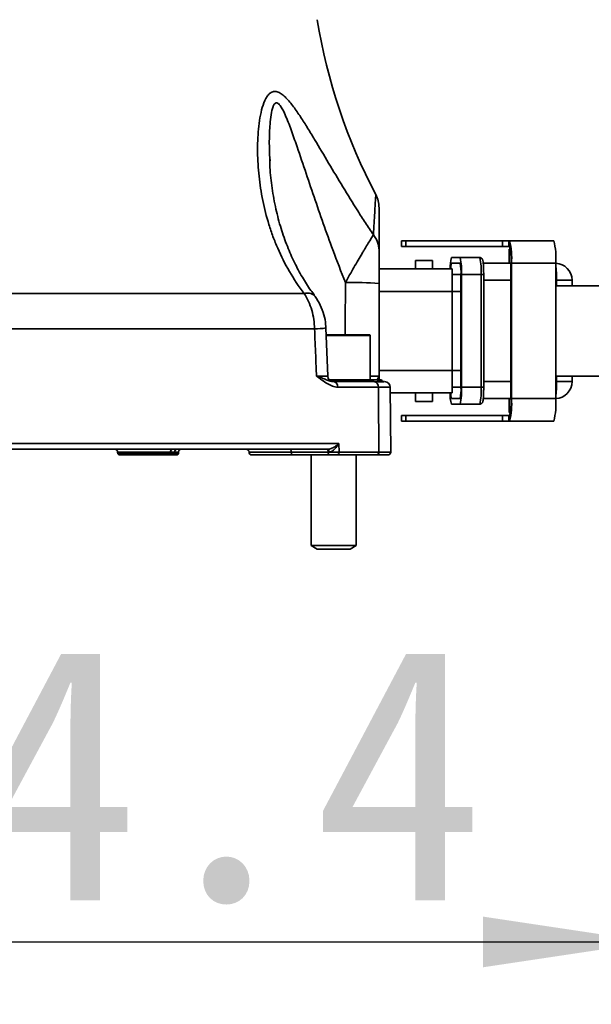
# Model space of a CAD drawing. Header units: millimetres. Extents: x 0 to 298, y 0 to 209.
# Tile 21 of 41: x 136 to 146, y 9 to 26. Entities that reach past the tile are written whole.
import ezdxf

# ---------------------------------------------------------------- set-up
doc = ezdxf.new("R2010")
doc.units = ezdxf.units.MM
doc.layers.add('图层0', color=7, linetype='Continuous')
doc.styles.add('SLDTEXTSTYLE0', font='SIMSUN.TTC')
doc.styles.add('SLDTEXTSTYLE5', font='SIMSUN.TTC', dxfattribs={"bigfont": 'bigfont'})
doc.dimstyles.new('SLDDIMSTYLE0', dxfattribs={"dimtxt": 4.5, "dimasz": 3, "dimexe": 0, "dimexo": 0.0625, "dimgap": 1.125, "dimtad": 2, "dimlfac": 10, "dimrnd": 1e-09, "dimzin": 12, "dimdsep": 46, "dimtxsty": 'SLDTEXTSTYLE0', "dimsah": 1, "dimcen": 0.09, "dimadec": 0, "dimazin": 3, "dimtfac": 1, "dimtofl": 0, "dimtmove": 0, "dimatfit": 3, "dimfxl": 0, "dimfrac": 2, "dimtolj": 1, "dimtzin": 12, "dimarcsym": 0})
doc.dimstyles.new('SLDDIMSTYLE10', dxfattribs={"dimtxt": 3.5, "dimasz": 3, "dimexe": 0, "dimexo": 0.0625, "dimgap": 0.875, "dimtad": 0, "dimtih": 1, "dimtoh": 1, "dimlfac": 2, "dimrnd": 1e-09, "dimzin": 12, "dimdsep": 46, "dimtxsty": 'SLDTEXTSTYLE0', "dimblk1": 'NONE', "dimblk2": 'NONE', "dimsah": 1, "dimcen": 0, "dimadec": 0, "dimazin": 3, "dimtol": 1, "dimtp": 0.012, "dimtfac": 1, "dimtmove": 0, "dimatfit": 3, "dimldrblk": 'NONE', "dimfxl": 0, "dimfrac": 2, "dimtolj": 1, "dimarcsym": 0})
doc.dimstyles.new('SLDDIMSTYLE12', dxfattribs={"dimtxt": 3.5, "dimasz": 3, "dimexe": 0, "dimexo": 0.0625, "dimgap": 0.875, "dimtad": 0, "dimtih": 1, "dimtoh": 1, "dimlfac": 2, "dimrnd": 1e-09, "dimzin": 12, "dimdsep": 46, "dimtxsty": 'SLDTEXTSTYLE0', "dimblk1": 'NONE', "dimblk2": 'NONE', "dimsah": 1, "dimcen": 0, "dimadec": 0, "dimazin": 3, "dimtfac": 1, "dimtmove": 0, "dimatfit": 3, "dimldrblk": 'NONE', "dimfxl": 0, "dimfrac": 2, "dimtolj": 1, "dimtzin": 12, "dimarcsym": 0})
doc.dimstyles.new('SLDDIMSTYLE6', dxfattribs={"dimtxt": 3.5, "dimasz": 3, "dimexe": 0, "dimexo": 0.0625, "dimgap": 0.875, "dimtad": 0, "dimtih": 1, "dimtoh": 1, "dimlfac": 3, "dimrnd": 1e-09, "dimzin": 12, "dimdsep": 46, "dimtxsty": 'SLDTEXTSTYLE0', "dimblk1": 'NONE', "dimblk2": 'NONE', "dimsah": 1, "dimcen": 0, "dimadec": 0, "dimazin": 3, "dimtol": 1, "dimtp": 0.03, "dimtfac": 1, "dimtmove": 0, "dimatfit": 3, "dimldrblk": 'NONE', "dimfxl": 0, "dimfrac": 2, "dimtolj": 1, "dimarcsym": 0})
doc.dimstyles.new('SLDDIMSTYLE9', dxfattribs={"dimtxt": 3.5, "dimasz": 3, "dimexe": 0, "dimexo": 0.0625, "dimgap": 0.875, "dimtad": 0, "dimtih": 1, "dimtoh": 1, "dimdec": 6, "dimlfac": 2, "dimrnd": 1e-09, "dimzin": 12, "dimdsep": 46, "dimtxsty": 'SLDTEXTSTYLE0', "dimblk1": 'NONE', "dimblk2": 'NONE', "dimsah": 1, "dimcen": 0, "dimadec": 0, "dimazin": 3, "dimtfac": 1, "dimtmove": 0, "dimatfit": 3, "dimldrblk": 'NONE', "dimfxl": 0, "dimfrac": 2, "dimtolj": 1, "dimtzin": 12, "dimarcsym": 0})

# ---------------------------------------------------------------- blocks, each defined once
blk = doc.blocks.new('_D_15')
at = {"layer": '图层0'}
for p, q in [((147.424, 19.236), (147.424, 8.998)), ((123.982, 17.736), (123.982, 8.998)), ((123.982, 9.998), (147.424, 9.998))]:
    blk.add_line(p, q, dxfattribs=at)
for points in [[(123.982, 9.998), (126.982, 9.548), (126.982, 10.448)], [(147.424, 9.998), (144.424, 10.448), (144.424, 9.548)]]:
    blk.add_solid(points, dxfattribs=at)
at = {"layer": '图层0', "insert": (129.156, 15.235), "char_height": 4.5, "attachment_point": 1, "style": 'SLDTEXTSTYLE0'}
blk.add_mtext('234.4', dxfattribs=at)
blk = doc.blocks.new('SW_SYMBOL_HOLE_DEPTH')
at = {"layer": '图层0', "color": 0}
for p, q in [((0, 875), (800, 875)), ((400, 875), (400, 75)), ((100, 555), (400, 75)), ((700, 555), (400, 75))]:
    blk.add_line(p, q, dxfattribs=at)
blk = doc.blocks.new('_D_21')
at = {"layer": '图层0'}
blk.add_line((195.097, 122.14), (174.044, 122.14), dxfattribs=at)
at = {"layer": '图层0', "xscale": 0.004072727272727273, "yscale": 0.004072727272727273, "zscale": 0.004072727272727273}
blk.add_blockref('SW_SYMBOL_HOLE_DEPTH', (187.807, 122.426), dxfattribs=at)
at = {"layer": '图层0', "attachment_point": 1, "style": 'SLDTEXTSTYLE0'}
for s, insert, char_height in [('0.03', (183.151, 127.041), 2), ('+', (181.987, 127.041), 2), ('%%c', (174.044, 126.212), 3.5), ('6', (191.473, 126.212), 3.5), ('4', (177.914, 126.212), 3.5), ('0', (183.151, 124.713), 2)]:
    blk.add_mtext(s, dxfattribs=dict(at, insert=insert, char_height=char_height))
blk = doc.blocks.new('_None')
blk = doc.blocks.new('_D_24')
at = {"layer": '图层0'}
blk.add_line((202.964, 93.308), (228.586, 93.308), dxfattribs=at)
at = {"layer": '图层0', "xscale": 0.004072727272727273, "yscale": 0.004072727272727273, "zscale": 0.004072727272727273}
blk.add_blockref('SW_SYMBOL_HOLE_DEPTH', (220.846, 93.165), dxfattribs=at)
at = {"layer": '图层0', "char_height": 3.5, "attachment_point": 1}
for s, insert, style in [('4 x  M6 ', (204.551, 96.951), 'SLDTEXTSTYLE0'), (' 7', (224.512, 96.951), 'SLDTEXTSTYLE0'), ('圆周均布', (208.421, 92.878), 'SLDTEXTSTYLE5')]:
    blk.add_mtext(s, dxfattribs=dict(at, insert=insert, style=style))
blk = doc.blocks.new('_D_25')
at = {"layer": '图层0'}
blk.add_line((205.248, 46.045), (226.302, 46.045), dxfattribs=at)
at = {"layer": '图层0', "xscale": 0.004072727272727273, "yscale": 0.004072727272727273, "zscale": 0.004072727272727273}
blk.add_blockref('SW_SYMBOL_HOLE_DEPTH', (220.599, 46.332), dxfattribs=at)
at = {"layer": '图层0', "attachment_point": 1, "style": 'SLDTEXTSTYLE0'}
for s, insert, char_height in [('0.01', (215.943, 50.946), 2), ('+', (214.779, 50.946), 2), ('%%c', (206.836, 50.118), 3.5), ('6', (210.705, 50.118), 3.5), ('6', (224.265, 50.118), 3.5), ('0', (215.943, 48.618), 2)]:
    blk.add_mtext(s, dxfattribs=dict(at, insert=insert, char_height=char_height))
blk = doc.blocks.new('_D_27')
at = {"layer": '图层0'}
blk.add_line((182.075, 91.321), (166.433, 91.321), dxfattribs=at)
at = {"layer": '图层0', "char_height": 3.5, "attachment_point": 1, "style": 'SLDTEXTSTYLE0'}
for s, insert in [('%%c', (172.544, 95.394)), ('PCD', (166.433, 95.394)), ('50', (176.414, 95.394))]:
    blk.add_mtext(s, dxfattribs=dict(at, insert=insert))

msp = doc.modelspace()

# ---------------------------------------------------------------- linework, layer by layer
at = {"color": 7, "linetype": 'Continuous', "lineweight": 35}
for p, q in [((140.6485474, 23.85147606), (140.64718043, 23.8778655)), ((142.98019394, 22.43646812), (142.98019394, 22.33646812)), ((143.05891946, 22.43646812), (142.98019394, 22.43646812)), ((143.05891946, 22.33646812), (143.05891946, 22.43646812)), ((144.77090693, 22.43646812), (143.05891946, 22.43646812)), ((144.77090693, 22.33646812), (144.77090693, 22.43646812)), ((144.77090693, 22.43646812), (144.88545453, 22.43646812)), ((144.88545453, 22.43646812), (144.88545453, 22.33646812)), ((144.89737326, 22.43646812), (144.88545453, 22.43646812)), ((145.68218703, 22.43646812), (144.89737326, 22.43646812)), ((144.89737326, 22.33646812), (144.89737326, 22.43646812)), ((143.05891946, 22.33646812), (142.98019394, 22.33646812)), ((144.77090693, 22.33646812), (143.05891946, 22.33646812)), ((144.88545453, 22.33646812), (144.77090693, 22.33646812)), ((144.89737326, 22.33646812), (144.88545453, 22.33646812)), ((144.8897454, 22.28646812), (144.8897454, 22.03646812)), ((144.9113877, 22.28646812), (144.8897454, 22.28646812)), ((143.23019394, 22.08646812), (143.23019394, 21.93646812)), ((143.53019394, 22.08646812), (143.23019394, 22.08646812)), ((143.53019394, 21.93646812), (143.53019394, 22.08646812)), ((144.01974738, 22.13646812), (143.86596082, 22.13646812)), ((144.01974738, 22.03646812), (143.86596082, 22.03646812)), ((144.01974738, 22.13646812), (144.36871115, 22.13646812)), ((144.43048388, 22.03646812), (144.92272634, 22.03646812)), ((144.93117737, 22.03646812), (144.92272634, 22.03646812)), ((144.92272634, 19.63646812), (144.92272634, 22.03646812)), ((145.71599113, 22.03646812), (144.93117737, 22.03646812)), ((144.93117737, 19.63646812), (144.93117737, 22.03646812)), ((145.71599113, 22.03646812), (145.71599113, 21.63646812)), ((142.58019394, 21.93646812), (143.88019394, 21.93646812)), ((143.88019394, 21.93646812), (143.88019394, 21.53646812)), ((144.03512604, 21.83646812), (143.88019394, 21.83646812)), ((144.03512604, 19.83646812), (144.03512604, 21.83646812)), ((144.04281537, 19.83646812), (144.04281537, 21.83646812)), ((144.39177913, 21.83646812), (144.04281537, 21.83646812)), ((144.39177913, 19.83646812), (144.39177913, 21.83646812)), ((144.43793447, 19.83646812), (144.43793447, 21.83646812)), ((142.58019394, 21.67506424), (142.58019394, 20.03646812)), ((146.00702491, 21.63646812), (146.00702491, 21.73646812)), ((135.93886091, 21.49840301), (141.25162699, 21.49840301)), ((143.88019394, 21.53646812), (143.88019394, 20.13646812)), ((145.71599113, 21.63646812), (145.71599113, 20.03646812)), ((145.71599113, 21.63646812), (147.1985019, 21.63646812)), ((141.43622045, 20.87217188), (135.97245414, 20.87217188)), ((141.67039092, 20.03274472), (141.63713806, 20.88929016)), ((141.63907645, 20.76646812), (142.41442257, 20.76646812)), ((142.42442257, 19.96646812), (142.42442257, 20.75646812)), ((143.88019394, 20.13646812), (143.88019394, 19.73646812)), ((141.69870466, 19.96646812), (142.40959637, 19.96646812)), ((141.76997527, 19.93646812), (142.44384028, 19.93646812)), ((142.40959637, 19.96646812), (142.45531456, 19.96646812)), ((142.45531456, 19.96646812), (142.62383356, 19.96646812)), ((142.63210521, 19.93646812), (142.54597239, 19.93646812)), ((142.66962756, 19.93646812), (142.66710521, 19.93646812)), ((147.1985019, 20.03646812), (145.71599113, 20.03646812)), ((145.71599113, 20.03646812), (145.71599113, 19.63646812)), ((146.00702491, 19.93646812), (146.00702491, 20.03646812)), ((142.56850612, 19.83821336), (141.84881487, 19.83821336)), ((142.78839735, 18.68695021), (142.77817816, 19.83738635)), ((143.88019394, 19.73646812), (142.7790746, 19.73646812)), ((143.23019394, 19.73646812), (143.23019394, 19.58646812)), ((143.53019394, 19.58646812), (143.53019394, 19.73646812)), ((144.03512604, 19.83646812), (143.88019394, 19.83646812)), ((144.04281537, 19.83646812), (144.39177913, 19.83646812)), ((143.53019394, 19.58646812), (143.23019394, 19.58646812)), ((143.86596082, 19.63646812), (144.01974738, 19.63646812)), ((144.92272634, 19.63646812), (144.43000191, 19.63646812)), ((144.8897454, 19.63646812), (144.8897454, 19.38646812)), ((144.93117737, 19.63646812), (144.92272634, 19.63646812)), ((144.93117737, 19.63646812), (145.71599113, 19.63646812)), ((143.86596082, 19.53646812), (144.01974738, 19.53646812)), ((144.36871115, 19.53646812), (144.01974738, 19.53646812)), ((144.9113877, 19.38646812), (144.8897454, 19.38646812)), ((142.98019394, 19.33646812), (142.98019394, 19.23646812)), ((142.98019394, 19.33646812), (143.05891946, 19.33646812)), ((142.98019394, 19.23646812), (143.05891946, 19.23646812)), ((143.05891946, 19.23646812), (143.05891946, 19.33646812)), ((143.05891946, 19.33646812), (144.77090693, 19.33646812)), ((143.05891946, 19.23646812), (144.77090693, 19.23646812)), ((144.77090693, 19.23646812), (144.77090693, 19.33646812)), ((144.77090693, 19.33646812), (144.88545453, 19.33646812)), ((144.88545453, 19.23646812), (144.77090693, 19.23646812)), ((144.88545453, 19.33646812), (144.88545453, 19.23646812)), ((144.88545453, 19.33646812), (144.89737326, 19.33646812)), ((144.88545453, 19.23646812), (144.89737326, 19.23646812)), ((144.89737326, 19.23646812), (144.89737326, 19.33646812)), ((145.68218703, 19.23646812), (144.89737326, 19.23646812)), ((135.35772326, 18.83821336), (141.86604279, 18.83821336)), ((141.6694484, 18.73646812), (135.53111728, 18.73646812)), ((137.94088697, 18.68821309), (137.94199595, 18.65645593)), ((138.87727153, 18.68821309), (138.87631112, 18.65645593)), ((138.95227153, 18.68821309), (138.87727153, 18.68821309)), ((138.95227153, 18.68821309), (138.95131112, 18.65645593)), ((139.01839193, 18.65645593), (139.01950092, 18.68821309)), ((140.2726156, 18.68821309), (140.27273747, 18.68472314)), ((141.67802535, 18.68821309), (141.02351909, 18.68821309)), ((141.02351909, 18.68821309), (141.02358002, 18.68472314)), ((141.67815417, 18.68472314), (141.67802535, 18.68821309)), ((141.86604279, 18.83821336), (141.87166628, 18.68734074)), ((137.94199595, 18.65645593), (137.96343026, 18.63646812)), ((137.94199595, 18.65645593), (138.87631112, 18.65645593)), ((138.85774846, 18.63646812), (137.96343026, 18.63646812)), ((138.87631112, 18.65645593), (138.85774846, 18.63646812)), ((138.93274846, 18.63646812), (138.85774846, 18.63646812)), ((138.87631112, 18.65645593), (138.95131112, 18.65645593)), ((138.95131112, 18.65645593), (138.93274846, 18.63646812)), ((138.99695762, 18.63646812), (138.93274846, 18.63646812)), ((138.95131112, 18.65645593), (139.01839193, 18.65645593)), ((138.99695762, 18.63646812), (139.01839193, 18.65645593)), ((141.04856479, 18.63646812), (140.32270701, 18.63646812)), ((141.02358002, 18.68472314), (141.67815417, 18.68472314)), ((141.70313894, 18.63646812), (141.04856479, 18.63646812)), ((141.37442257, 18.63646812), (141.37442257, 17.02896628)), ((142.53468458, 18.63646812), (141.83221143, 18.63646812)), ((141.87166628, 18.68734074), (142.57766923, 18.68734074)), ((142.17442257, 17.02896628), (142.17442257, 18.63646812)), ((141.37442257, 17.02896628), (141.48267257, 16.96646812)), ((141.37442257, 17.02896628), (142.12043292, 17.02896628)), ((141.48267257, 16.96646812), (142.02679387, 16.96646812)), ((142.02679387, 16.96646812), (142.06617257, 16.96646812)), ((142.06617257, 16.96646812), (142.17442257, 17.02896628)), ((142.12043292, 17.02896628), (142.17442257, 17.02896628))]:
    msp.add_line(p, q, dxfattribs=at)
at = {"color": 8, "linetype": 'Continuous', "lineweight": 35}
for p, q in [((144.39177913, 21.83646812), (144.43793447, 21.83646812)), ((144.92272634, 21.73646812), (144.43793447, 21.73646812)), ((145.7300929, 21.73646812), (145.71599113, 21.73646812)), ((145.7300929, 21.63646812), (145.7300929, 21.73646812)), ((146.00702491, 21.73646812), (145.7300929, 21.73646812)), ((143.88019394, 21.53646812), (142.58019394, 21.53646812)), ((144.03512604, 21.53646812), (143.88019394, 21.53646812)), ((142.42442257, 20.75646812), (141.64213528, 20.75646812)), ((142.58019394, 20.13646812), (143.88019394, 20.13646812)), ((144.03512604, 20.13646812), (143.88019394, 20.13646812)), ((144.43793447, 19.93646812), (144.92272634, 19.93646812)), ((145.71599113, 19.93646812), (145.7300929, 19.93646812)), ((145.7300929, 19.93646812), (145.7300929, 20.03646812)), ((146.00702491, 19.93646812), (145.7300929, 19.93646812)), ((144.39177913, 19.83646812), (144.43793447, 19.83646812)), ((138.87727153, 18.68821309), (137.94088697, 18.68821309)), ((139.01950092, 18.68821309), (138.95227153, 18.68821309)), ((141.02351909, 18.68821309), (140.2726156, 18.68821309)), ((140.27273747, 18.68472314), (141.02358002, 18.68472314))]:
    msp.add_line(p, q, dxfattribs=at)
at = {"color": 8, "linetype": 'Continuous', "lineweight": 35, "flags": 128}
msp.add_lwpolyline([(141.98022108, 20.76646812), (141.98061301, 20.93584736), (141.98229888, 21.69251398)], dxfattribs=at)
at = {"color": 7, "linetype": 'Continuous', "lineweight": 35, "flags": 128}
for points in [[(140.99853432, 18.73646812), (141.00330454, 18.73554948), (141.00789948, 18.73282731), (141.01215029, 18.72840165), (141.01590078, 18.72243511), (141.01901312, 18.71514694), (141.02137295, 18.70680495), (141.02289357, 18.69771567), (141.02351909, 18.68821309)], [(141.65304058, 18.73646812), (141.6578108, 18.73554948), (141.66240574, 18.73282731), (141.66665655, 18.72840165), (141.67040703, 18.72243511), (141.67351938, 18.71514694), (141.67587921, 18.70680495), (141.67739983, 18.69771567), (141.67802535, 18.68821309)], [(141.6694484, 18.73646812), (141.67344163, 18.73554683), (141.6772877, 18.73281691), (141.68084488, 18.72837897), (141.68398209, 18.72239655), (141.6865837, 18.71509011), (141.68855385, 18.70672891), (141.68981994, 18.69762106), (141.69033531, 18.68810221)], [(141.02358002, 18.68472314), (141.02420554, 18.67522057), (141.02572616, 18.66613129), (141.02808599, 18.6577893), (141.03119833, 18.65050113), (141.03494882, 18.64453459), (141.03919963, 18.64010893), (141.04379457, 18.63738676), (141.04856479, 18.63646812)], [(141.67815417, 18.68472314), (141.67877969, 18.67522057), (141.6803003, 18.66613129), (141.68266014, 18.6577893), (141.68577248, 18.65050113), (141.68952296, 18.64453459), (141.69377377, 18.64010893), (141.69836871, 18.63738676), (141.70313894, 18.63646812)]]:
    msp.add_lwpolyline(points, dxfattribs=at)
at = {"color": 7, "linetype": 'Continuous', "lineweight": 35}
for centre, radius, start, end in [((151.35953152, 27.93523829), 10, 189.081809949, 207.911673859), ((142.0801983, 23.02157376), 0.49999564, 359.995236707, 27.819495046), ((142.16114087, 22.2657563), 0.41906191, 0.372161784, 40.57353571), ((143.72253611, 22.13575392), 1.2127124, 355.303889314, 14.357317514), ((144.50734987, 22.13575392), 1.2127124, 355.303889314, 14.357317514), ((144.0162454, 22.11093247), 0.9095343, 355.303889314, 14.357317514), ((144.6003982, 21.95542029), 0.75642355, 166.151987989, 181.435694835), ((144.15437577, 21.94716924), 0.30192296, 162.796458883, 182.031172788), ((143.05013658, 21.91102467), 0.99547469, 355.704783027, 13.089233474), ((143.37334018, 21.88617249), 0.66364979, 355.704783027, 13.089233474), ((143.39910034, 21.91102467), 0.99547469, 355.704783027, 13.089233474), ((145.70702491, 21.73646812), 0.3, 0, 88.287323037), ((142.15157943, 17.24090282), 4.4548286, 84.478833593, 92.17772615), ((142.41442257, 20.75646812), 0.01, 0, 90), ((141.77011894, 20.03646811), 0.09999999, 182.131693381, 269.993582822), ((141.75826371, 19.84631294), 0.09091269, 354.888636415, 82.598467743), ((142.44746371, 19.97514821), 0.03884944, 192.910520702, 264.648332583), ((142.49542342, 19.97719159), 0.04151764, 194.968449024, 261.004564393), ((142.47375242, 19.84255398), 0.09485308, 357.377139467, 80.791272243), ((142.67758522, 19.83646812), 0.1, 0.757391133, 90.076166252), ((145.70702491, 19.93646812), 0.3, 271.712676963, 0), ((144.3994968, 19.69566922), 0.5567815, 175.797809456, 196.61450772), ((144.15437577, 19.72576699), 0.30192296, 177.968827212, 197.203541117), ((143.05013658, 19.76191156), 0.99547469, 346.910766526, 4.295216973), ((143.37334018, 19.78676375), 0.66364979, 346.910766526, 4.295216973), ((143.39910034, 19.76191156), 0.99547469, 346.910766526, 4.295216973), ((143.72253611, 19.53718232), 1.2127124, 345.642682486, 4.696110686), ((144.0162454, 19.56200377), 0.9095343, 345.642682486, 4.696110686), ((144.50734987, 19.53718232), 1.2127124, 345.642682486, 4.696110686), ((137.89091742, 18.68646812), 0.05, 2, 90), ((138.92398619, 18.68985147), 0.04674339, 94.22012285, 182.008649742), ((138.99898619, 18.68985147), 0.04674339, 94.22012285, 182.008649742), ((139.06947046, 18.68646812), 0.05, 90, 178), ((140.22264606, 18.68646812), 0.05, 2, 90), ((142.73795959, 18.68646812), 0.05, 269.843304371, 1.137883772), ((140.32270701, 18.68646812), 0.05, 182, 270), ((141.82609808, 18.68194554), 0.04588648, 277.656144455, 6.752285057), ((142.53080563, 18.6833418), 0.0470339, 274.730631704, 4.877320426)]:
    msp.add_arc(centre, radius, start, end, dxfattribs=at)
at = {"color": 8, "linetype": 'Continuous', "lineweight": 35}
for centre, radius, start, end in [((143.76893436, 21.77498016), 1.96153664, 358.875004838, 6.966092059), ((141.31319346, 21.32750237), 0.18165202, 48.169263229, 109.811411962), ((141.43285555, 22.09788516), 1.22571789, 270.157291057, 279.582102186), ((143.76893436, 19.89795608), 1.96153664, 353.033907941, 1.124995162)]:
    msp.add_arc(centre, radius, start, end, dxfattribs=at)
at = {"color": 7, "linetype": 'Continuous', "lineweight": 35}
for points, knots in [([(141.25162699, 21.49840301), (141.1531897, 21.62759404), (141.06605502, 21.75905599), (140.91056212, 22.02667195), (140.8422337, 22.16282301), (140.7520928, 22.37054077), (140.72411305, 22.44036075), (140.67207934, 22.58114569), (140.64799222, 22.65223467), (140.581828, 22.86563236), (140.5456532, 23.00843675), (140.48741715, 23.29491526), (140.46536915, 23.43877484), (140.43486713, 23.72377271), (140.42629908, 23.86530058), (140.42266262, 24.14494206), (140.42749515, 24.28314938), (140.44710438, 24.48503522), (140.45572593, 24.55126108), (140.47801403, 24.6794009), (140.49175304, 24.74175679), (140.52576693, 24.8577919), (140.54594629, 24.91164046), (140.58374701, 24.98105469), (140.59762089, 25.00226776), (140.6289215, 25.03907476), (140.64594706, 25.05413557), (140.67387756, 25.07019604), (140.68365658, 25.0744774), (140.70375021, 25.0804927), (140.72437316, 25.08399738), (140.74606178, 25.082415), (140.76828806, 25.07827342), (140.77967633, 25.07490356), (140.8138505, 25.06137955), (140.83706227, 25.04767356), (140.88326459, 25.01342104), (140.90606269, 24.99309617), (140.95131683, 24.94783301), (140.97387814, 24.92275176), (141.01830135, 24.86975035), (141.04009798, 24.84193145), (141.10472079, 24.75562703), (141.14680325, 24.69435033), (141.23036462, 24.5673886), (141.27182355, 24.50165489), (141.35484822, 24.36718224), (141.39615867, 24.29883176), (141.51966852, 24.09265281), (141.6018126, 23.95322166), (141.76832719, 23.67275406), (141.85265412, 23.53167226), (142.02483642, 23.24874722), (142.11267864, 23.10689228), (142.24776612, 22.89373675), (142.29334695, 22.82261881), (142.38570695, 22.68024189), (142.43254329, 22.60890248), (142.47944849, 22.53832399)], [0, 0, 0, 0, 0.0625, 0.0625, 0.125, 0.125, 0.15625, 0.15625, 0.1875, 0.1875, 0.25, 0.25, 0.3125, 0.3125, 0.375, 0.375, 0.4375, 0.4375, 0.46875, 0.46875, 0.5, 0.5, 0.53125, 0.53125, 0.546875, 0.546875, 0.5625, 0.5625, 0.5703125, 0.5703125, 0.578125, 0.5859375, 0.5859375, 0.59375, 0.59375, 0.609375, 0.609375, 0.625, 0.625, 0.640625, 0.640625, 0.65625, 0.65625, 0.6875, 0.6875, 0.71875, 0.71875, 0.75, 0.75, 0.8125, 0.8125, 0.875, 0.875, 0.9375, 0.9375, 0.96875, 0.96875, 1, 1, 1, 1]), ([(141.43758532, 21.46489074), (141.41455152, 21.49505483), (141.33348755, 21.6012127), (141.21282533, 21.79632167), (141.07211027, 22.05643465), (140.94582536, 22.34393159), (140.83544321, 22.65915124), (140.74373979, 23.00558256), (140.67775301, 23.36817212), (140.6450388, 23.6602902), (140.64040861, 23.82425954), (140.63917574, 23.8679193)], [0, 0, 0, 0, 0.0406562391, 0.1430834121, 0.2544166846, 0.375499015, 0.5062474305, 0.6464332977, 0.7958757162, 0.9456482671, 1, 1, 1, 1]), ([(142.58019394, 23.02027053), (142.58019394, 23.01805454), (142.58019394, 23.01344133), (142.58019394, 22.95656355), (142.58019394, 22.8516185), (142.58019394, 22.69129954), (142.58019394, 22.49621896), (142.58019394, 22.34439954), (142.58019394, 22.26847828)], [0, 0, 0, 0, 0.1296697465, 0.2699447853, 0.4502362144, 0.6306279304, 0.8152858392, 1, 1, 1, 1]), ([(141.98229888, 21.69251398), (142.00734943, 21.73847659), (142.03285508, 21.78434299), (142.0841027, 21.87514745), (142.10956029, 21.9195877), (142.15997309, 22.00670286), (142.18492917, 22.04937775), (142.2341436, 22.13295159), (142.2580404, 22.17323692), (142.29237824, 22.23086664), (142.30362853, 22.24970218), (142.32535117, 22.28599917), (142.33583852, 22.30348617), (142.36616278, 22.35395789), (142.38487059, 22.38497347), (142.41900071, 22.44127726), (142.43444409, 22.46659552), (142.4604164, 22.50863842), (142.4711481, 22.52570175), (142.47944849, 22.53832399)], [0, 0, 0, 0, 0.125, 0.125, 0.25, 0.25, 0.375, 0.375, 0.5, 0.5, 0.5625, 0.5625, 0.625, 0.625, 0.75, 0.75, 0.875, 0.875, 1, 1, 1, 1]), ([(142.58019394, 22.26847828), (142.58019394, 22.25577225), (142.58019394, 22.23873502), (142.58019394, 22.20933628), (142.58019394, 22.1988021), (142.58019394, 22.1770379), (142.58019394, 22.16578318), (142.58019394, 22.13111585), (142.58019394, 22.10681181), (142.58019394, 22.05642935), (142.58019394, 22.03037584), (142.58019394, 21.95161906), (142.58019394, 21.89775685), (142.58019394, 21.7878331), (142.58019394, 21.73152741), (142.58019394, 21.67506424)], [0, 0, 0, 0, 0.125, 0.125, 0.1875, 0.1875, 0.25, 0.25, 0.375, 0.375, 0.5, 0.5, 0.75, 0.75, 1, 1, 1, 1]), ([(144.43793447, 21.83646812), (144.43786844, 21.85201182), (144.43767487, 21.8975817), (144.43548123, 21.97017466), (144.43075268, 22.04140122), (144.42518048, 22.07980343), (144.419538, 22.10094005), (144.40959506, 22.11806077), (144.39501599, 22.13060417), (144.3801369, 22.13597245), (144.37114386, 22.13636258), (144.36871115, 22.13646812)], [0, 0, 0, 0, 0.1067581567, 0.3129857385, 0.5211757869, 0.7349455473, 0.8334905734, 0.8864373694, 0.9340446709, 0.9821583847, 1, 1, 1, 1]), ([(141.43622045, 20.87217188), (141.43514908, 20.92955244), (141.43028938, 20.98598854), (141.41334164, 21.09705581), (141.40125336, 21.15168693), (141.36956486, 21.25906687), (141.35036847, 21.31040486), (141.30575658, 21.40807857), (141.28031557, 21.45450026), (141.25162699, 21.49840301)], [0, 0, 0, 0, 0.25, 0.25, 0.5, 0.5, 0.75, 0.75, 1, 1, 1, 1]), ([(141.63341781, 20.88878334), (141.6335977, 20.90893065), (141.63430214, 20.98782899), (141.60418453, 21.12582052), (141.54173977, 21.2936362), (141.47987154, 21.40559917), (141.43834992, 21.45655605), (141.43456827, 21.46119704)], [0, 0, 0, 0, 0.0979759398, 0.3836809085, 0.6791951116, 0.9707821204, 1, 1, 1, 1]), ([(141.47066127, 20.03472288), (141.46574997, 20.15404936), (141.46084038, 20.27337608), (141.45593242, 20.39270302), (141.44935887, 20.55252558), (141.44278826, 20.71234854), (141.43622045, 20.87217188)], [0.0009835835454, 0.0009835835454, 0.0009835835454, 0.0009835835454, 0.0045671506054, 0.0045671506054, 0.0045671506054, 0.0093668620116, 0.0093668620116, 0.0093668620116, 0.0093668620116]), ([(141.84881487, 19.83821336), (141.81648291, 19.83821336), (141.78439222, 19.84531433), (141.72032115, 19.8682955), (141.68840899, 19.88430602), (141.62562639, 19.92135724), (141.59454614, 19.94251212), (141.54807314, 19.97613265), (141.53261415, 19.98765152), (141.50167325, 20.01101658), (141.48610871, 20.02292678), (141.47066127, 20.03472288)], [0, 0, 0, 0, 0.25, 0.25, 0.5, 0.5, 0.75, 0.75, 0.875, 0.875, 1, 1, 1, 1]), ([(141.76997527, 19.93646812), (141.75132043, 19.93646812), (141.73173206, 19.94095825), (141.68942598, 19.95377654), (141.66674315, 19.96221387), (141.6176746, 19.98087949), (141.59118659, 19.99117885), (141.53403352, 20.01254119), (141.5032948, 20.02364591), (141.47066127, 20.03472288)], [0, 0, 0, 0, 0.25, 0.25, 0.5, 0.5, 0.75, 0.75, 1, 1, 1, 1]), ([(142.66962756, 19.93646812), (142.66857808, 19.93646812), (142.65317544, 19.93524047), (142.6072961, 19.93488978), (142.58829079, 19.93498627), (142.54357745, 19.93549465), (142.5178915, 19.93590053), (142.4889319, 19.93618459)], [0, 0, 0, 0, 0.5, 0.5, 0.75, 0.75, 1, 1, 1, 1]), ([(142.58019394, 19.93646812), (142.58019394, 19.95187409), (142.58019394, 19.96822952), (142.58019394, 20.00188038), (142.58019394, 20.01905383), (142.58019394, 20.03646812)], [0, 0, 0, 0, 0.5, 0.5, 1, 1, 1, 1]), ([(142.66879725, 19.93647725), (142.66879304, 19.93647723), (142.66862819, 19.93647629), (142.66651773, 19.93653178), (142.66210537, 19.93700614), (142.65434622, 19.93869411), (142.64372735, 19.94323719), (142.63270688, 19.95267412), (142.62549599, 19.96134635), (142.62422898, 19.96705011), (142.62418767, 19.96723606)], [0, 0, 0, 0, 0.0037696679, 0.1474845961, 0.2493815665, 0.359040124, 0.5425346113, 0.7480600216, 0.9917864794, 1, 1, 1, 1]), ([(142.57766923, 18.68734074), (142.5760102, 18.89352944), (142.57436045, 19.09971784), (142.57272008, 19.30590594), (142.57130845, 19.48334198), (142.56990378, 19.66077778), (142.56850612, 19.83821336)], [0.000508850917, 0.000508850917, 0.000508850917, 0.000508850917, 0.006696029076, 0.006696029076, 0.006696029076, 0.012020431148, 0.012020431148, 0.012020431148, 0.012020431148]), ([(144.36871115, 19.53646812), (144.37551882, 19.53725995), (144.38796293, 19.5387074), (144.4024805, 19.54816549), (144.41180982, 19.55855908), (144.41776592, 19.56925437), (144.42281761, 19.58334271), (144.42744086, 19.6064103), (144.43270886, 19.65483547), (144.43662689, 19.73134553), (144.4378694, 19.79651663), (144.4379252, 19.83077559), (144.43793447, 19.83646812)], [0, 0, 0, 0, 0.049636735, 0.0907337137, 0.1284574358, 0.1677184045, 0.2212961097, 0.3448546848, 0.5491122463, 0.7644935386, 0.96086781, 1, 1, 1, 1]), ([(141.6694484, 18.73646812), (141.68972597, 18.73646812), (141.71072941, 18.7420995), (141.74957584, 18.7567859), (141.76745551, 18.76590463), (141.80042526, 18.78535085), (141.81540488, 18.79567083), (141.8426678, 18.81667219), (141.85515425, 18.82755681), (141.86604279, 18.83821336)], [0, 0, 0, 0, 0.25, 0.25, 0.5, 0.5, 0.75, 0.75, 1, 1, 1, 1]), ([(141.69033531, 18.68810221), (141.70981558, 18.6879197), (141.73022785, 18.69542959), (141.75768621, 18.71127417), (141.76648393, 18.71739763), (141.78289123, 18.73035562), (141.79060973, 18.73725817), (141.81262584, 18.7589392), (141.82549893, 18.77438806), (141.84804624, 18.8058275), (141.85789336, 18.82213218), (141.86604279, 18.83821336)], [0, 0, 0, 0, 0.25, 0.25, 0.375, 0.375, 0.5, 0.5, 0.75, 0.75, 1, 1, 1, 1]), ([(141.67815417, 18.68472314), (141.69381885, 18.68485838), (141.71071828, 18.68502774), (141.74628523, 18.68542728), (141.76433527, 18.68565074), (141.81726431, 18.68636668), (141.84945424, 18.68688699), (141.87166628, 18.68734074)], [0, 0, 0, 0, 0.25, 0.25, 0.5, 0.5, 1, 1, 1, 1]), ([(141.83221143, 18.63646812), (141.81739255, 18.63646812), (141.79592296, 18.63646812), (141.76062219, 18.63646812), (141.74858331, 18.63646812), (141.7248605, 18.63646812), (141.7135879, 18.63646812), (141.70313894, 18.63646812)], [0, 0, 0, 0, 0.5, 0.5, 0.75, 0.75, 1, 1, 1, 1]), ([(142.73517317, 18.63646812), (142.7360629, 18.63646812), (142.74242927, 18.63646812), (142.71394779, 18.63646812), (142.65033407, 18.63646812), (142.57360002, 18.63646812), (142.53468458, 18.63646812)], [0, 0, 0, 0, 0.05183235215, 0.37088274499, 0.68094517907, 1, 1, 1, 1])]:
    msp.add_open_spline(points, degree=3, knots=knots, dxfattribs=at)
at = {"color": 8, "linetype": 'Continuous', "lineweight": 35}
for points, knots in [([(141.98229888, 21.69251398), (141.90766831, 21.88535997), (141.71280647, 22.38888451), (141.42516514, 23.21778985), (141.18131625, 23.94179584), (141.01043573, 24.43810147), (140.91821259, 24.669097), (140.8434121, 24.81523738), (140.79936286, 24.86449728), (140.77488598, 24.88107291), (140.75377165, 24.88491576), (140.72826554, 24.87143953), (140.71145266, 24.84603956), (140.68433308, 24.78258), (140.66007581, 24.67254622), (140.64073174, 24.46409811), (140.62821603, 24.19625589), (140.63776385, 23.9807755), (140.64276104, 23.86799605)], [0, 0, 0, 0, 0.1307844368, 0.3414806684, 0.5520445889, 0.615729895, 0.6791592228, 0.716766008, 0.7293833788, 0.7350633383, 0.7466401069, 0.7547532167, 0.770253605, 0.7762796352, 0.8155598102, 0.855260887, 0.9242455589, 1, 1, 1, 1]), ([(142.47944849, 22.53832399), (142.48385214, 22.60999901), (142.49265838, 22.75333162), (142.50375016, 22.93923794), (142.5126738, 23.09160478), (142.52025636, 23.22356701), (142.5213312, 23.24257652), (142.5219696, 23.25386721)], [0, 0, 0, 0, 0.1812175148, 0.3623909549, 0.5465825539, 0.7306929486, 1, 1, 1, 1]), ([(141.47066127, 20.03472288), (141.48443943, 20.03461929), (141.555479, 20.0340852), (141.64908204, 20.03324103), (141.66075804, 20.03280344), (141.66630205, 20.03259566)], [0, 0, 0, 0, 0.1121905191, 0.5784495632, 1, 1, 1, 1]), ([(142.42442257, 20.03391326), (142.43009169, 20.0339422), (142.48134393, 20.0342038), (142.54143014, 20.03498392), (142.57792956, 20.03585561), (142.57980034, 20.03636165), (142.58019394, 20.03646812)], [0, 0, 0, 0, 0.0520003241, 0.4701139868, 0.8885168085, 1, 1, 1, 1]), ([(142.58019394, 20.03646812), (142.58019371, 20.03633843), (142.58019188, 20.03530464), (142.58005611, 20.03065591), (142.57742236, 20.00505627), (142.55320985, 19.98422102), (142.53257932, 19.96646812)], [0, 0, 0, 0, 0.0050852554, 0.0405348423, 0.1824771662, 1, 1, 1, 1]), ([(142.77480346, 19.83736011), (142.77569843, 19.83737754), (142.78236209, 19.83750733), (142.75422519, 19.83771298), (142.6904611, 19.83798964), (142.61180724, 19.83813393), (142.56850612, 19.83821336)], [0, 0, 0, 0, 0.0496151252, 0.3694173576, 0.6528468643, 1, 1, 1, 1]), ([(142.57766923, 18.68734074), (142.61731711, 18.68730578), (142.69661291, 18.68723587), (142.76278341, 18.68710184), (142.79217108, 18.68699542), (142.78568551, 18.68693104), (142.78470034, 18.68692126)], [0, 0, 0, 0, 0.3145548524, 0.6291100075, 0.9436610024, 1, 1, 1, 1])]:
    msp.add_open_spline(points, degree=3, knots=knots, dxfattribs=at)
at = {"color": 7, "linetype": 'Continuous', "lineweight": 35}
for points in [[(142.4889319, 19.93618459), (142.47449204, 19.93632593), (142.45944741, 19.93646812), (142.44384028, 19.93646812)], [(141.65304058, 18.73646812), (141.65837334, 18.73646812), (141.6638543, 18.73646812), (141.6694484, 18.73646812)], [(141.69033531, 18.68810221), (141.6861384, 18.68814154), (141.68202631, 18.68817857), (141.67802535, 18.68821309)]]:
    msp.add_open_spline(points, degree=3, dxfattribs=at)

# ---------------------------------------------------------------- dimensions: what is measured, and where the dimension line sits
at = {"layer": '图层0'}
for p1, text, dimstyle, picture, middle in [((0.71257022, 0.47615262), '<>{\\fGDT;x}6', 'SLDDIMSTYLE6', '_D_21', (183.77675313, 124.67643262)), ((10.11602436, 3.63990016), 'PCD<>', 'SLDDIMSTYLE12', '_D_27', (173.46020918, 93.85807896)), ((1.24301525, 0.3635922), '<>{\\fGDT;x}6', 'SLDDIMSTYLE10', '_D_25', (216.56857799, 48.58198992))]:
    dim = msp.add_diameter_dim_2p(p1=p1, p2=(0, 0), text=text, dimstyle=dimstyle, dxfattribs=at)
    dim.commit()
    dim.dimension.update_dxf_attribs({"geometry": picture, "text_midpoint": middle, "dimtype": 163})
dim = msp.add_diameter_dim_2p(p1=(1.0286083, 0.42138145), p2=(0, 0), text='4 x  M6 {\\fGDT;x} 7\\P圆周均布\\P', dimstyle='SLDDIMSTYLE9', override={"dimpost": '<>'}, dxfattribs=at)
dim.commit()
dim.dimension.update_dxf_attribs({"geometry": '_D_24', "text_midpoint": (216.56857799, 93.0918839), "dimtype": 163})
dim = msp.add_linear_dim(base=(147.42421547, 9.9982675), p1=(123.98193945, 18.73646812), p2=(147.42421547, 20.23646812), dimstyle='SLDDIMSTYLE0', dxfattribs=at)
dim.commit()
dim.dimension.update_dxf_attribs({"geometry": '_D_15', "text_midpoint": (135.70307746, 9.9982675), "dimtype": 160})

doc.saveas('drawing.dxf')
